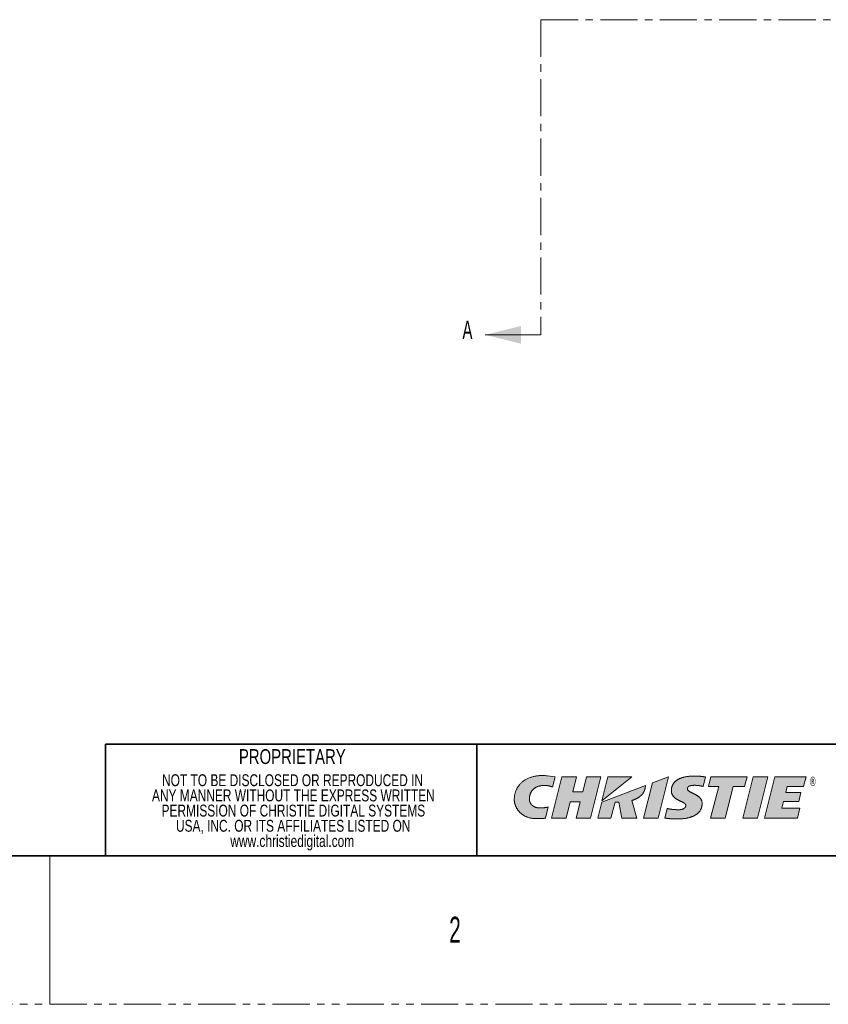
# Model space of a CAD drawing. Header units: millimetres. Extents: x 0 to 1118, y 0 to 864.
# Tile 59 of 91: x 833 to 971, y 0 to 168. Entities that reach past the tile are written whole.
import ezdxf

# ---------------------------------------------------------------- set-up
doc = ezdxf.new("R2010")
doc.units = ezdxf.units.MM
doc.linetypes.add('CENTER', pattern=[10.16, 6.35, -1.27, 1.27, -1.27])
doc.linetypes.add('PHANTOM', pattern=[12.7, 6.35, -1.27, 1.27, -1.27, 1.27, -1.27])
doc.styles.add('SLDTEXTSTYLE0', font='TXT', dxfattribs={"width": 0.605})
doc.styles.add('SLDTEXTSTYLE1', font='TXT', dxfattribs={"width": 0.6})
doc.styles.add('SLDTEXTSTYLE2', font='TXT', dxfattribs={"width": 0.75})

# ---------------------------------------------------------------- blocks, each defined once
blk = doc.blocks.new('Christie-Logo_4')
at = {"linetype": 'Continuous'}
h = blk.add_hatch(color=7, dxfattribs=at)
edge = h.paths.add_edge_path(flags=0)
edge.add_spline(control_points=[(82.41, 138.59), (82.41, 138.64), (82.39, 138.74), (82.37, 138.88), (82.37, 139.03), (82.37, 139.17), (82.38, 139.31), (82.39, 139.46), (82.42, 139.6), (82.45, 139.74), (82.5, 139.88), (82.55, 140.02), (82.61, 140.15), (82.67, 140.29), (82.75, 140.41), (82.83, 140.54), (82.93, 140.65), (83.03, 140.77), (83.14, 140.87), (83.26, 140.98), (83.39, 141.07), (83.53, 141.16), (83.67, 141.24), (83.83, 141.31), (83.99, 141.38), (84.17, 141.43), (84.35, 141.48), (84.54, 141.52), (84.74, 141.55), (84.95, 141.56), (85.17, 141.57), (85.4, 141.56), (85.55, 141.55), (85.63, 141.55)], knot_values=[0, 0, 0, 0, 0.028084, 0.056174, 0.084271, 0.112379, 0.140499, 0.168636, 0.196798, 0.224995, 0.253243, 0.281562, 0.309976, 0.338519, 0.36723, 0.396153, 0.425344, 0.454865, 0.484784, 0.515181, 0.546141, 0.577755, 0.610123, 0.643349, 0.677544, 0.712819, 0.749293, 0.787082, 0.826309, 0.867093, 0.909556, 0.953818, 1, 1, 1, 1], weights=[1, 1, 1, 1, 1, 1, 1, 1, 1, 1, 1, 1, 1, 1, 1, 1, 1, 1, 1, 1, 1, 1, 1, 1, 1, 1, 1, 1, 1, 1, 1, 1, 1, 1], degree=3, periodic=0)
edge.add_spline(control_points=[(85.63, 141.55), (85.65, 141.54), (85.68, 141.54), (85.73, 141.53), (85.78, 141.53), (85.82, 141.52), (85.87, 141.51), (85.92, 141.51), (85.97, 141.5), (86.01, 141.49), (86.06, 141.48), (86.1, 141.47), (86.15, 141.46), (86.19, 141.45), (86.23, 141.44), (86.27, 141.43), (86.31, 141.42), (86.35, 141.41), (86.39, 141.4), (86.42, 141.39), (86.46, 141.38), (86.49, 141.37), (86.53, 141.35), (86.56, 141.34), (86.58, 141.33), (86.61, 141.33), (86.64, 141.32), (86.66, 141.31), (86.68, 141.3), (86.7, 141.29), (86.72, 141.28), (86.73, 141.28), (86.74, 141.27), (86.74, 141.27)], knot_values=[0, 0, 0, 0, 0.042348, 0.08466, 0.126877, 0.168935, 0.210773, 0.252326, 0.293529, 0.334317, 0.374623, 0.414381, 0.453524, 0.491982, 0.529688, 0.566573, 0.602568, 0.637603, 0.671607, 0.704512, 0.736246, 0.766738, 0.795919, 0.823716, 0.85006, 0.874878, 0.898101, 0.919656, 0.939475, 0.957486, 0.973622, 0.987815, 1, 1, 1, 1], weights=[1, 1, 1, 1, 1, 1, 1, 1, 1, 1, 1, 1, 1, 1, 1, 1, 1, 1, 1, 1, 1, 1, 1, 1, 1, 1, 1, 1, 1, 1, 1, 1, 1, 1], degree=3, periodic=0)
edge.add_line((86.74, 141.27), (87.25, 143.19))
edge.add_line((87.25, 143.19), (85.79, 143.4))
edge.add_spline(control_points=[(85.79, 143.4), (85.65, 143.41), (85.38, 143.43), (84.99, 143.45), (84.61, 143.45), (84.25, 143.43), (83.89, 143.4), (83.56, 143.35), (83.23, 143.29), (82.92, 143.21), (82.63, 143.13), (82.34, 143.02), (82.07, 142.91), (81.82, 142.78), (81.58, 142.65), (81.35, 142.5), (81.13, 142.34), (80.93, 142.17), (80.74, 142), (80.57, 141.81), (80.4, 141.62), (80.26, 141.42), (80.12, 141.21), (80, 140.99), (79.89, 140.77), (79.79, 140.55), (79.71, 140.31), (79.64, 140.08), (79.58, 139.84), (79.54, 139.59), (79.51, 139.35), (79.49, 139.1), (79.48, 138.93), (79.48, 138.84)], knot_values=[0, 0, 0, 0, 0.045913, 0.090143, 0.132769, 0.173874, 0.21354, 0.251853, 0.288898, 0.32476, 0.359526, 0.393282, 0.426114, 0.458108, 0.489347, 0.519914, 0.549889, 0.579349, 0.608369, 0.63702, 0.665367, 0.693473, 0.721396, 0.749189, 0.776901, 0.804575, 0.83225, 0.859962, 0.88774, 0.915611, 0.943598, 0.971722, 1, 1, 1, 1], weights=[1, 1, 1, 1, 1, 1, 1, 1, 1, 1, 1, 1, 1, 1, 1, 1, 1, 1, 1, 1, 1, 1, 1, 1, 1, 1, 1, 1, 1, 1, 1, 1, 1, 1], degree=3, periodic=0)
edge.add_spline(control_points=[(79.48, 138.84), (79.48, 138.81), (79.48, 138.74), (79.49, 138.62), (79.51, 138.5), (79.53, 138.37), (79.56, 138.24), (79.6, 138.1), (79.64, 137.95), (79.69, 137.81), (79.75, 137.66), (79.82, 137.5), (79.9, 137.35), (79.98, 137.19), (80.08, 137.04), (80.18, 136.89), (80.3, 136.73), (80.42, 136.59), (80.56, 136.44), (80.71, 136.3), (80.86, 136.17), (81.03, 136.04), (81.21, 135.92), (81.41, 135.8), (81.61, 135.7), (81.83, 135.6), (82.06, 135.51), (82.31, 135.44), (82.56, 135.38), (82.84, 135.32), (83.12, 135.29), (83.42, 135.26), (83.63, 135.26), (83.73, 135.26)], knot_values=[0, 0, 0, 0, 0.017058, 0.035556, 0.055409, 0.076534, 0.098846, 0.122267, 0.146719, 0.172131, 0.198439, 0.225583, 0.253513, 0.282187, 0.311571, 0.341644, 0.372394, 0.403825, 0.435949, 0.468796, 0.502409, 0.536845, 0.572177, 0.608491, 0.645887, 0.684481, 0.724399, 0.765778, 0.808765, 0.853516, 0.900194, 0.948964, 1, 1, 1, 1], weights=[1, 1, 1, 1, 1, 1, 1, 1, 1, 1, 1, 1, 1, 1, 1, 1, 1, 1, 1, 1, 1, 1, 1, 1, 1, 1, 1, 1, 1, 1, 1, 1, 1, 1], degree=3, periodic=0)
edge.add_spline(control_points=[(83.73, 135.26), (83.76, 135.26), (83.82, 135.26), (83.9, 135.26), (83.98, 135.26), (84.06, 135.26), (84.13, 135.26), (84.2, 135.27), (84.28, 135.27), (84.34, 135.27), (84.41, 135.27), (84.48, 135.28), (84.54, 135.28), (84.6, 135.28), (84.66, 135.28), (84.72, 135.29), (84.77, 135.29), (84.83, 135.29), (84.88, 135.3), (84.93, 135.3), (84.98, 135.31), (85.02, 135.31), (85.06, 135.31), (85.11, 135.32), (85.15, 135.32), (85.18, 135.33), (85.22, 135.33), (85.25, 135.33), (85.28, 135.34), (85.31, 135.34), (85.34, 135.34), (85.37, 135.35), (85.38, 135.35), (85.39, 135.35)], knot_values=[0, 0, 0, 0, 0.050291, 0.09936, 0.147212, 0.193847, 0.239269, 0.283478, 0.326479, 0.368271, 0.408858, 0.448242, 0.486424, 0.523405, 0.559189, 0.593776, 0.627168, 0.659367, 0.690373, 0.72019, 0.748817, 0.776256, 0.802509, 0.827576, 0.851459, 0.874159, 0.895676, 0.916013, 0.935168, 0.953144, 0.969941, 0.985559, 1, 1, 1, 1], weights=[1, 1, 1, 1, 1, 1, 1, 1, 1, 1, 1, 1, 1, 1, 1, 1, 1, 1, 1, 1, 1, 1, 1, 1, 1, 1, 1, 1, 1, 1, 1, 1, 1, 1], degree=3, periodic=0)
edge.add_line((85.39, 135.35), (85.92, 137.48))
edge.add_spline(control_points=[(85.92, 137.48), (85.91, 137.47), (85.87, 137.46), (85.82, 137.45), (85.77, 137.44), (85.72, 137.43), (85.67, 137.42), (85.62, 137.4), (85.57, 137.39), (85.52, 137.39), (85.48, 137.38), (85.43, 137.37), (85.38, 137.36), (85.33, 137.35), (85.28, 137.35), (85.23, 137.34), (85.18, 137.34), (85.13, 137.33), (85.08, 137.33), (85.03, 137.32), (84.98, 137.32), (84.93, 137.31), (84.88, 137.31), (84.82, 137.31), (84.77, 137.3), (84.71, 137.3), (84.66, 137.3), (84.6, 137.3), (84.54, 137.3), (84.48, 137.3), (84.42, 137.3), (84.36, 137.3), (84.32, 137.3), (84.3, 137.3)], knot_values=[0, 0, 0, 0, 0.032415, 0.064382, 0.09595, 0.127164, 0.158069, 0.18871, 0.219131, 0.249379, 0.279498, 0.309533, 0.339531, 0.369535, 0.399591, 0.429745, 0.46004, 0.490523, 0.521236, 0.552226, 0.583535, 0.615209, 0.64729, 0.679823, 0.71285, 0.746415, 0.78056, 0.815329, 0.850763, 0.886905, 0.923798, 0.961482, 1, 1, 1, 1], weights=[1, 1, 1, 1, 1, 1, 1, 1, 1, 1, 1, 1, 1, 1, 1, 1, 1, 1, 1, 1, 1, 1, 1, 1, 1, 1, 1, 1, 1, 1, 1, 1, 1, 1], degree=3, periodic=0)
edge.add_spline(control_points=[(84.3, 137.3), (84.26, 137.3), (84.19, 137.3), (84.09, 137.3), (83.99, 137.31), (83.89, 137.33), (83.8, 137.35), (83.71, 137.37), (83.62, 137.39), (83.54, 137.42), (83.45, 137.45), (83.37, 137.48), (83.3, 137.52), (83.22, 137.56), (83.15, 137.6), (83.08, 137.64), (83.02, 137.69), (82.96, 137.74), (82.9, 137.79), (82.84, 137.84), (82.79, 137.89), (82.74, 137.95), (82.7, 138), (82.65, 138.06), (82.61, 138.12), (82.58, 138.17), (82.54, 138.23), (82.51, 138.29), (82.49, 138.35), (82.46, 138.41), (82.44, 138.47), (82.43, 138.53), (82.42, 138.57), (82.41, 138.59)], knot_values=[0, 0, 0, 0, 0.042481, 0.083926, 0.124393, 0.163933, 0.202599, 0.240439, 0.277498, 0.31382, 0.349443, 0.384404, 0.418736, 0.452469, 0.48563, 0.518243, 0.550329, 0.581905, 0.612986, 0.643585, 0.673712, 0.703375, 0.73258, 0.761332, 0.789633, 0.817485, 0.84489, 0.871848, 0.89836, 0.924428, 0.950055, 0.975243, 1, 1, 1, 1], weights=[1, 1, 1, 1, 1, 1, 1, 1, 1, 1, 1, 1, 1, 1, 1, 1, 1, 1, 1, 1, 1, 1, 1, 1, 1, 1, 1, 1, 1, 1, 1, 1, 1, 1], degree=3, periodic=0)
for points in [[(93.95, 135.38), (95.92, 143.19), (93.23, 143.19), (92.5, 140.34), (90.59, 140.34), (91.32, 143.19), (88.5, 143.19), (86.54, 135.38), (89.36, 135.38), (90.13, 138.43), (92.02, 138.43), (91.27, 135.38)], [(97.28, 143.19), (96.15, 138.65), (101.79, 143.19)], [(106.84, 135.38), (108.79, 143.18), (108.79, 143.19), (105.73, 142.05), (104.06, 135.38)], [(123.24, 141.35), (123.7, 143.19), (116.84, 143.19), (116.38, 141.35), (118.33, 141.35), (116.79, 135.38), (119.57, 135.38), (121.07, 141.35)], [(125.68, 135.38), (127.64, 143.19), (127.64, 143.19), (124.86, 143.19), (122.9, 135.38)], [(131.32, 141.36), (134.45, 141.36), (134.91, 143.19), (129, 143.19), (127.04, 135.38), (133.27, 135.38), (133.74, 137.24), (130.28, 137.24), (130.6, 138.5), (133.51, 138.5), (133.95, 140.26), (131.05, 140.26)]]:
    blk.add_hatch(color=7, dxfattribs=at).paths.add_polyline_path(points, flags=0)
h = blk.add_hatch(color=7, dxfattribs=at)
edge = h.paths.add_edge_path(flags=0)
edge.add_spline(control_points=[(110.52, 135.21), (110.49, 135.21), (110.44, 135.21), (110.36, 135.21), (110.28, 135.21), (110.19, 135.21), (110.11, 135.22), (110.03, 135.22), (109.94, 135.22), (109.86, 135.22), (109.77, 135.22), (109.69, 135.22), (109.6, 135.23), (109.52, 135.23), (109.43, 135.23), (109.35, 135.24), (109.27, 135.24), (109.18, 135.25), (109.1, 135.25), (109.02, 135.26), (108.94, 135.26), (108.86, 135.27), (108.78, 135.28), (108.7, 135.29), (108.63, 135.29), (108.55, 135.3), (108.48, 135.31), (108.41, 135.32), (108.34, 135.33), (108.28, 135.34), (108.22, 135.35), (108.16, 135.37), (108.12, 135.37), (108.1, 135.38)], knot_values=[0, 0, 0, 0, 0.032354, 0.065235, 0.098588, 0.132356, 0.166485, 0.200917, 0.235598, 0.270472, 0.305484, 0.340578, 0.375699, 0.410791, 0.445799, 0.480669, 0.515345, 0.549773, 0.583899, 0.617666, 0.651023, 0.683914, 0.716286, 0.748085, 0.77926, 0.809757, 0.839524, 0.86851, 0.896665, 0.923939, 0.950284, 0.975653, 1, 1, 1, 1], weights=[1, 1, 1, 1, 1, 1, 1, 1, 1, 1, 1, 1, 1, 1, 1, 1, 1, 1, 1, 1, 1, 1, 1, 1, 1, 1, 1, 1, 1, 1, 1, 1, 1, 1], degree=3, periodic=0)
edge.add_line((108.1, 135.38), (108.55, 137.19))
edge.add_spline(control_points=[(108.55, 137.19), (108.57, 137.18), (108.61, 137.17), (108.67, 137.16), (108.73, 137.14), (108.79, 137.13), (108.85, 137.12), (108.92, 137.1), (108.99, 137.09), (109.06, 137.08), (109.13, 137.07), (109.2, 137.06), (109.27, 137.05), (109.34, 137.04), (109.41, 137.03), (109.49, 137.02), (109.56, 137.01), (109.64, 137.01), (109.71, 137), (109.78, 136.99), (109.86, 136.99), (109.93, 136.98), (110, 136.98), (110.08, 136.97), (110.15, 136.97), (110.22, 136.97), (110.29, 136.96), (110.35, 136.96), (110.42, 136.96), (110.49, 136.96), (110.55, 136.96), (110.61, 136.95), (110.65, 136.95), (110.67, 136.95)], knot_values=[0, 0, 0, 0, 0.027406, 0.055734, 0.084924, 0.114917, 0.145655, 0.177079, 0.209127, 0.241739, 0.274852, 0.308403, 0.342329, 0.376567, 0.411053, 0.445721, 0.480509, 0.51535, 0.550181, 0.584936, 0.619549, 0.653955, 0.68809, 0.721886, 0.755279, 0.788203, 0.820592, 0.852379, 0.8835, 0.913889, 0.943479, 0.972204, 1, 1, 1, 1], weights=[1, 1, 1, 1, 1, 1, 1, 1, 1, 1, 1, 1, 1, 1, 1, 1, 1, 1, 1, 1, 1, 1, 1, 1, 1, 1, 1, 1, 1, 1, 1, 1, 1, 1], degree=3, periodic=0)
edge.add_spline(control_points=[(110.67, 136.95), (110.7, 136.95), (110.76, 136.96), (110.85, 136.96), (110.93, 136.96), (111.01, 136.97), (111.09, 136.98), (111.16, 136.99), (111.23, 137.01), (111.3, 137.02), (111.37, 137.04), (111.43, 137.06), (111.49, 137.08), (111.54, 137.1), (111.6, 137.13), (111.65, 137.15), (111.7, 137.18), (111.74, 137.21), (111.78, 137.24), (111.82, 137.27), (111.86, 137.3), (111.89, 137.34), (111.92, 137.37), (111.95, 137.41), (111.97, 137.45), (111.99, 137.48), (112.01, 137.52), (112.03, 137.56), (112.04, 137.6), (112.05, 137.65), (112.06, 137.69), (112.06, 137.73), (112.06, 137.76), (112.06, 137.78)], knot_values=[0, 0, 0, 0, 0.049986, 0.09829, 0.144951, 0.190007, 0.233499, 0.275471, 0.315965, 0.355027, 0.392705, 0.429047, 0.464106, 0.497936, 0.530593, 0.562137, 0.592631, 0.62214, 0.650734, 0.678486, 0.705471, 0.731768, 0.757459, 0.782628, 0.807362, 0.831748, 0.855874, 0.87983, 0.903701, 0.927573, 0.951528, 0.975645, 1, 1, 1, 1], weights=[1, 1, 1, 1, 1, 1, 1, 1, 1, 1, 1, 1, 1, 1, 1, 1, 1, 1, 1, 1, 1, 1, 1, 1, 1, 1, 1, 1, 1, 1, 1, 1, 1, 1], degree=3, periodic=0)
edge.add_spline(control_points=[(112.06, 137.78), (112.06, 137.8), (112.06, 137.85), (112.03, 137.93), (111.99, 138), (111.94, 138.07), (111.87, 138.13), (111.79, 138.2), (111.7, 138.26), (111.61, 138.32), (111.5, 138.37), (111.39, 138.43), (111.27, 138.49), (111.15, 138.55), (111.02, 138.61), (110.89, 138.67), (110.76, 138.74), (110.63, 138.81), (110.49, 138.88), (110.36, 138.95), (110.24, 139.03), (110.11, 139.12), (110, 139.21), (109.88, 139.31), (109.78, 139.41), (109.68, 139.52), (109.59, 139.64), (109.51, 139.76), (109.45, 139.9), (109.39, 140.05), (109.35, 140.2), (109.33, 140.37), (109.33, 140.48), (109.33, 140.54)], knot_values=[0, 0, 0, 0, 0.019209, 0.038196, 0.057776, 0.078541, 0.100854, 0.124897, 0.150722, 0.178288, 0.207499, 0.238218, 0.270283, 0.30352, 0.337743, 0.372768, 0.40841, 0.444493, 0.480851, 0.517334, 0.55381, 0.590176, 0.626361, 0.662332, 0.698105, 0.733753, 0.769413, 0.80529, 0.841665, 0.878888, 0.91737, 0.957575, 1, 1, 1, 1], weights=[1, 1, 1, 1, 1, 1, 1, 1, 1, 1, 1, 1, 1, 1, 1, 1, 1, 1, 1, 1, 1, 1, 1, 1, 1, 1, 1, 1, 1, 1, 1, 1, 1, 1], degree=3, periodic=0)
edge.add_spline(control_points=[(109.33, 140.54), (109.33, 140.59), (109.33, 140.71), (109.34, 140.87), (109.36, 141.03), (109.4, 141.19), (109.44, 141.34), (109.49, 141.48), (109.54, 141.62), (109.61, 141.76), (109.69, 141.89), (109.78, 142.02), (109.87, 142.14), (109.98, 142.25), (110.09, 142.36), (110.22, 142.47), (110.35, 142.57), (110.49, 142.66), (110.65, 142.75), (110.81, 142.83), (110.98, 142.91), (111.16, 142.98), (111.36, 143.05), (111.56, 143.11), (111.77, 143.16), (111.99, 143.21), (112.22, 143.25), (112.46, 143.28), (112.71, 143.31), (112.97, 143.34), (113.24, 143.35), (113.53, 143.36), (113.72, 143.36), (113.81, 143.36)], knot_values=[0, 0, 0, 0, 0.028319, 0.05596, 0.082999, 0.109522, 0.135619, 0.161391, 0.186941, 0.212379, 0.237819, 0.263376, 0.289169, 0.315311, 0.341918, 0.369099, 0.39696, 0.425601, 0.455118, 0.485598, 0.517124, 0.549773, 0.583616, 0.618718, 0.655141, 0.692939, 0.732166, 0.772869, 0.815094, 0.858881, 0.904271, 0.951299, 1, 1, 1, 1], weights=[1, 1, 1, 1, 1, 1, 1, 1, 1, 1, 1, 1, 1, 1, 1, 1, 1, 1, 1, 1, 1, 1, 1, 1, 1, 1, 1, 1, 1, 1, 1, 1, 1, 1], degree=3, periodic=0)
edge.add_spline(control_points=[(113.81, 143.36), (113.84, 143.36), (113.88, 143.36), (113.95, 143.36), (114.01, 143.36), (114.08, 143.36), (114.15, 143.36), (114.22, 143.35), (114.28, 143.35), (114.35, 143.35), (114.42, 143.34), (114.49, 143.34), (114.55, 143.33), (114.62, 143.32), (114.68, 143.32), (114.75, 143.31), (114.82, 143.31), (114.88, 143.3), (114.95, 143.29), (115.01, 143.28), (115.07, 143.28), (115.14, 143.27), (115.2, 143.26), (115.26, 143.25), (115.33, 143.25), (115.39, 143.24), (115.45, 143.23), (115.51, 143.22), (115.57, 143.22), (115.63, 143.21), (115.69, 143.2), (115.75, 143.19), (115.78, 143.19), (115.8, 143.19)], knot_values=[0, 0, 0, 0, 0.033688, 0.067401, 0.101127, 0.134857, 0.168578, 0.20228, 0.23595, 0.269577, 0.303147, 0.336649, 0.370069, 0.403395, 0.436612, 0.469708, 0.502668, 0.535479, 0.568128, 0.600599, 0.632878, 0.664952, 0.696805, 0.728424, 0.759793, 0.790898, 0.821724, 0.852256, 0.882481, 0.912382, 0.941945, 0.971156, 1, 1, 1, 1], weights=[1, 1, 1, 1, 1, 1, 1, 1, 1, 1, 1, 1, 1, 1, 1, 1, 1, 1, 1, 1, 1, 1, 1, 1, 1, 1, 1, 1, 1, 1, 1, 1, 1, 1], degree=3, periodic=0)
edge.add_line((115.8, 143.19), (115.35, 141.39))
edge.add_spline(control_points=[(115.35, 141.39), (115.34, 141.39), (115.31, 141.4), (115.26, 141.41), (115.22, 141.42), (115.17, 141.43), (115.12, 141.44), (115.07, 141.45), (115.02, 141.46), (114.97, 141.47), (114.92, 141.48), (114.87, 141.49), (114.82, 141.5), (114.77, 141.51), (114.72, 141.52), (114.66, 141.52), (114.61, 141.53), (114.56, 141.54), (114.5, 141.55), (114.45, 141.55), (114.4, 141.56), (114.34, 141.56), (114.29, 141.57), (114.24, 141.58), (114.19, 141.58), (114.14, 141.58), (114.09, 141.59), (114.03, 141.59), (113.98, 141.59), (113.94, 141.59), (113.89, 141.6), (113.84, 141.6), (113.81, 141.6), (113.79, 141.6)], knot_values=[0, 0, 0, 0, 0.028728, 0.0581, 0.088073, 0.118605, 0.149654, 0.181179, 0.213136, 0.245484, 0.27818, 0.311182, 0.344447, 0.377932, 0.411596, 0.445396, 0.47929, 0.513234, 0.547187, 0.581106, 0.61495, 0.648676, 0.682242, 0.715606, 0.748727, 0.781563, 0.814073, 0.846216, 0.87795, 0.909236, 0.940032, 0.9703, 1, 1, 1, 1], weights=[1, 1, 1, 1, 1, 1, 1, 1, 1, 1, 1, 1, 1, 1, 1, 1, 1, 1, 1, 1, 1, 1, 1, 1, 1, 1, 1, 1, 1, 1, 1, 1, 1, 1], degree=3, periodic=0)
edge.add_spline(control_points=[(113.79, 141.6), (113.76, 141.6), (113.69, 141.6), (113.59, 141.59), (113.5, 141.59), (113.41, 141.58), (113.33, 141.58), (113.25, 141.57), (113.17, 141.56), (113.1, 141.55), (113.03, 141.53), (112.97, 141.52), (112.91, 141.5), (112.85, 141.49), (112.8, 141.47), (112.75, 141.45), (112.7, 141.43), (112.66, 141.41), (112.62, 141.38), (112.59, 141.36), (112.56, 141.33), (112.53, 141.31), (112.5, 141.28), (112.48, 141.25), (112.46, 141.22), (112.44, 141.19), (112.42, 141.16), (112.41, 141.13), (112.4, 141.09), (112.39, 141.06), (112.39, 141.03), (112.39, 140.99), (112.39, 140.97), (112.38, 140.96)], knot_values=[0, 0, 0, 0, 0.059859, 0.117012, 0.171528, 0.223477, 0.272932, 0.319967, 0.364659, 0.407086, 0.447332, 0.485482, 0.521623, 0.55585, 0.588259, 0.618954, 0.648043, 0.675639, 0.701863, 0.726841, 0.750706, 0.773595, 0.795649, 0.817012, 0.837829, 0.858241, 0.878384, 0.898387, 0.918368, 0.938434, 0.958677, 0.979177, 1, 1, 1, 1], weights=[1, 1, 1, 1, 1, 1, 1, 1, 1, 1, 1, 1, 1, 1, 1, 1, 1, 1, 1, 1, 1, 1, 1, 1, 1, 1, 1, 1, 1, 1, 1, 1, 1, 1], degree=3, periodic=0)
edge.add_spline(control_points=[(112.38, 140.96), (112.39, 140.93), (112.39, 140.87), (112.42, 140.79), (112.46, 140.71), (112.51, 140.63), (112.58, 140.56), (112.66, 140.5), (112.75, 140.43), (112.85, 140.37), (112.95, 140.31), (113.07, 140.25), (113.19, 140.19), (113.31, 140.12), (113.44, 140.06), (113.58, 140), (113.71, 139.93), (113.84, 139.87), (113.98, 139.79), (114.11, 139.72), (114.24, 139.64), (114.37, 139.56), (114.49, 139.47), (114.6, 139.37), (114.71, 139.27), (114.81, 139.16), (114.9, 139.05), (114.98, 138.93), (115.04, 138.79), (115.1, 138.65), (115.14, 138.5), (115.16, 138.34), (115.17, 138.23), (115.17, 138.17)], knot_values=[0, 0, 0, 0, 0.020901, 0.041381, 0.062233, 0.084055, 0.107241, 0.132004, 0.158427, 0.186495, 0.21613, 0.247209, 0.27958, 0.313072, 0.347506, 0.382695, 0.418455, 0.454605, 0.490975, 0.527408, 0.563766, 0.599935, 0.635833, 0.671418, 0.706693, 0.741721, 0.77663, 0.811619, 0.846968, 0.883032, 0.920233, 0.95905, 1, 1, 1, 1], weights=[1, 1, 1, 1, 1, 1, 1, 1, 1, 1, 1, 1, 1, 1, 1, 1, 1, 1, 1, 1, 1, 1, 1, 1, 1, 1, 1, 1, 1, 1, 1, 1, 1, 1], degree=3, periodic=0)
edge.add_spline(control_points=[(115.17, 138.17), (115.17, 138.11), (115.16, 138), (115.15, 137.83), (115.12, 137.67), (115.09, 137.51), (115.05, 137.35), (114.99, 137.2), (114.93, 137.05), (114.85, 136.91), (114.77, 136.77), (114.68, 136.64), (114.57, 136.51), (114.46, 136.39), (114.34, 136.28), (114.21, 136.17), (114.06, 136.06), (113.91, 135.96), (113.75, 135.87), (113.58, 135.78), (113.4, 135.7), (113.21, 135.62), (113.01, 135.55), (112.81, 135.49), (112.59, 135.43), (112.36, 135.38), (112.13, 135.34), (111.88, 135.3), (111.63, 135.27), (111.36, 135.24), (111.09, 135.23), (110.8, 135.21), (110.61, 135.21), (110.52, 135.21)], knot_values=[0, 0, 0, 0, 0.028, 0.055411, 0.082315, 0.108802, 0.134965, 0.160902, 0.186714, 0.212505, 0.238378, 0.264438, 0.290788, 0.317528, 0.344754, 0.372561, 0.401034, 0.430258, 0.460309, 0.49126, 0.523177, 0.556123, 0.590154, 0.625324, 0.66168, 0.699268, 0.738129, 0.778302, 0.819822, 0.862722, 0.907033, 0.952783, 1, 1, 1, 1], weights=[1, 1, 1, 1, 1, 1, 1, 1, 1, 1, 1, 1, 1, 1, 1, 1, 1, 1, 1, 1, 1, 1, 1, 1, 1, 1, 1, 1, 1, 1, 1, 1, 1, 1], degree=3, periodic=0)
h = blk.add_hatch(color=7, dxfattribs=at)
edge = h.paths.add_edge_path(flags=0)
edge.add_line((97.85, 135.38), (98.68, 138.42))
edge.add_line((98.68, 138.42), (99.33, 138.42))
edge.add_line((99.33, 138.42), (99.94, 135.38))
edge.add_line((99.94, 135.38), (102.76, 135.38))
edge.add_line((102.76, 135.38), (101.84, 138.71))
edge.add_spline(control_points=[(101.84, 138.71), (101.88, 138.73), (101.96, 138.75), (102.07, 138.79), (102.19, 138.83), (102.3, 138.88), (102.41, 138.92), (102.52, 138.97), (102.62, 139.02), (102.72, 139.07), (102.82, 139.12), (102.92, 139.18), (103.01, 139.23), (103.11, 139.29), (103.19, 139.35), (103.28, 139.41), (103.36, 139.47), (103.44, 139.54), (103.52, 139.6), (103.59, 139.67), (103.66, 139.74), (103.73, 139.81), (103.79, 139.89), (103.85, 139.96), (103.91, 140.04), (103.97, 140.12), (104.02, 140.2), (104.06, 140.28), (104.11, 140.36), (104.15, 140.45), (104.19, 140.53), (104.22, 140.62), (104.24, 140.68), (104.25, 140.71)], knot_values=[0, 0, 0, 0, 0.038456, 0.076397, 0.113823, 0.150738, 0.187146, 0.223052, 0.258461, 0.293382, 0.327822, 0.361792, 0.3953, 0.428361, 0.460987, 0.493195, 0.525, 0.556421, 0.587479, 0.618195, 0.648595, 0.678703, 0.708548, 0.738159, 0.767568, 0.79681, 0.825919, 0.854933, 0.883892, 0.912835, 0.941805, 0.970845, 1, 1, 1, 1], weights=[1, 1, 1, 1, 1, 1, 1, 1, 1, 1, 1, 1, 1, 1, 1, 1, 1, 1, 1, 1, 1, 1, 1, 1, 1, 1, 1, 1, 1, 1, 1, 1, 1, 1], degree=3, periodic=0)
edge.add_spline(control_points=[(104.25, 140.71), (104.25, 140.72), (104.26, 140.74), (104.27, 140.77), (104.28, 140.81), (104.29, 140.84), (104.3, 140.87), (104.3, 140.9), (104.31, 140.93), (104.32, 140.95), (104.32, 140.98), (104.33, 141.01), (104.34, 141.04), (104.34, 141.07), (104.35, 141.09), (104.35, 141.12), (104.36, 141.15), (104.36, 141.18), (104.37, 141.2), (104.37, 141.23), (104.38, 141.26), (104.38, 141.28), (104.38, 141.31), (104.39, 141.33), (104.39, 141.36), (104.39, 141.39), (104.4, 141.41), (104.4, 141.44), (104.4, 141.46), (104.4, 141.49), (104.41, 141.52), (104.41, 141.54), (104.41, 141.56), (104.41, 141.57)], knot_values=[0, 0, 0, 0, 0.038456, 0.076214, 0.113304, 0.149756, 0.185598, 0.220862, 0.255575, 0.289769, 0.323472, 0.356714, 0.389526, 0.421936, 0.453973, 0.485669, 0.51705, 0.548148, 0.578991, 0.609608, 0.640027, 0.670279, 0.70039, 0.730391, 0.760308, 0.790171, 0.820007, 0.849843, 0.879708, 0.909629, 0.939634, 0.969748, 1, 1, 1, 1], weights=[1, 1, 1, 1, 1, 1, 1, 1, 1, 1, 1, 1, 1, 1, 1, 1, 1, 1, 1, 1, 1, 1, 1, 1, 1, 1, 1, 1, 1, 1, 1, 1, 1, 1], degree=3, periodic=0)
edge.add_line((104.41, 141.57), (96.09, 138.42))
edge.add_line((96.09, 138.42), (95.33, 135.38))
edge.add_line((95.33, 135.38), (97.85, 135.38))
at = {"color": 7, "linetype": 'Continuous', "lineweight": 18}
for p, q in [((87.25, 143.19), (85.79, 143.4)), ((88.5, 143.19), (86.54, 135.38)), ((86.74, 141.27), (87.25, 143.19)), ((91.32, 143.19), (88.5, 143.19)), ((90.59, 140.34), (91.32, 143.19)), ((93.23, 143.19), (92.5, 140.34)), ((95.92, 143.19), (93.23, 143.19)), ((93.95, 135.38), (95.92, 143.19)), ((96.15, 138.65), (101.79, 143.19)), ((97.28, 143.19), (96.15, 138.65)), ((101.79, 143.19), (97.28, 143.19)), ((108.79, 143.19), (105.73, 142.05)), ((106.84, 135.38), (108.79, 143.18)), ((108.79, 143.18), (108.79, 143.19)), ((115.8, 143.19), (115.35, 141.39)), ((116.84, 143.19), (116.38, 141.35)), ((123.7, 143.19), (116.84, 143.19)), ((124.86, 143.19), (122.9, 135.38)), ((123.24, 141.35), (123.7, 143.19)), ((127.64, 143.19), (124.86, 143.19)), ((125.68, 135.38), (127.64, 143.19)), ((129, 143.19), (127.04, 135.38)), ((127.64, 143.19), (127.64, 143.19)), ((134.91, 143.19), (129, 143.19)), ((134.45, 141.36), (134.91, 143.19)), ((92.5, 140.34), (90.59, 140.34)), ((104.41, 141.57), (96.09, 138.42)), ((105.73, 142.05), (104.06, 135.38)), ((116.38, 141.35), (118.33, 141.35)), ((118.33, 141.35), (116.79, 135.38)), ((119.57, 135.38), (121.07, 141.35)), ((121.07, 141.35), (123.24, 141.35)), ((131.05, 140.26), (131.32, 141.36)), ((131.32, 141.36), (134.45, 141.36)), ((89.36, 135.38), (90.13, 138.43)), ((90.13, 138.43), (92.02, 138.43)), ((92.02, 138.43), (91.27, 135.38)), ((96.09, 138.42), (95.33, 135.38)), ((97.85, 135.38), (98.68, 138.42)), ((98.68, 138.42), (99.33, 138.42)), ((99.33, 138.42), (99.94, 135.38)), ((102.76, 135.38), (101.84, 138.71)), ((130.28, 137.24), (130.6, 138.5)), ((130.6, 138.5), (133.51, 138.5)), ((133.95, 140.26), (131.05, 140.26)), ((133.51, 138.5), (133.95, 140.26)), ((85.39, 135.35), (85.92, 137.48)), ((108.1, 135.38), (108.55, 137.19)), ((133.74, 137.24), (130.28, 137.24)), ((133.27, 135.38), (133.74, 137.24)), ((86.54, 135.38), (89.36, 135.38)), ((91.27, 135.38), (93.95, 135.38)), ((95.33, 135.38), (97.85, 135.38)), ((99.94, 135.38), (102.76, 135.38)), ((104.06, 135.38), (106.84, 135.38)), ((116.79, 135.38), (119.57, 135.38)), ((122.9, 135.38), (125.68, 135.38)), ((127.04, 135.38), (133.27, 135.38))]:
    blk.add_line(p, q, dxfattribs=at)
at = {"color": 8, "linetype": 'Continuous', "lineweight": 0}
for points, knots in [([(85.79, 143.4), (85.65, 143.41), (85.38, 143.43), (84.99, 143.45), (84.61, 143.45), (84.25, 143.43), (83.89, 143.4), (83.56, 143.35), (83.23, 143.29), (82.92, 143.21), (82.63, 143.13), (82.34, 143.02), (82.07, 142.91), (81.82, 142.78), (81.58, 142.65), (81.35, 142.5), (81.13, 142.34), (80.93, 142.17), (80.74, 142), (80.57, 141.81), (80.4, 141.62), (80.26, 141.42), (80.12, 141.21), (80, 140.99), (79.89, 140.77), (79.79, 140.55), (79.71, 140.31), (79.64, 140.08), (79.58, 139.84), (79.54, 139.59), (79.51, 139.35), (79.49, 139.1), (79.48, 138.93), (79.48, 138.84)], [0, 0, 0, 0, 0.045913, 0.090143, 0.132769, 0.173874, 0.21354, 0.251853, 0.288898, 0.32476, 0.359526, 0.393282, 0.426114, 0.458108, 0.489347, 0.519914, 0.549889, 0.579349, 0.608369, 0.63702, 0.665367, 0.693473, 0.721396, 0.749189, 0.776901, 0.804575, 0.83225, 0.859962, 0.88774, 0.915611, 0.943598, 0.971722, 1, 1, 1, 1]), ([(109.33, 140.54), (109.33, 140.59), (109.33, 140.71), (109.34, 140.87), (109.36, 141.03), (109.4, 141.19), (109.44, 141.34), (109.49, 141.48), (109.54, 141.62), (109.61, 141.76), (109.69, 141.89), (109.78, 142.02), (109.87, 142.14), (109.98, 142.25), (110.09, 142.36), (110.22, 142.47), (110.35, 142.57), (110.49, 142.66), (110.65, 142.75), (110.81, 142.83), (110.98, 142.91), (111.16, 142.98), (111.36, 143.05), (111.56, 143.11), (111.77, 143.16), (111.99, 143.21), (112.22, 143.25), (112.46, 143.28), (112.71, 143.31), (112.97, 143.34), (113.24, 143.35), (113.53, 143.36), (113.72, 143.36), (113.81, 143.36)], [0, 0, 0, 0, 0.028319, 0.05596, 0.082999, 0.109522, 0.135619, 0.161391, 0.186941, 0.212379, 0.237819, 0.263376, 0.289169, 0.315311, 0.341918, 0.369099, 0.39696, 0.425601, 0.455118, 0.485598, 0.517124, 0.549773, 0.583616, 0.618718, 0.655141, 0.692939, 0.732166, 0.772869, 0.815094, 0.858881, 0.904271, 0.951299, 1, 1, 1, 1]), ([(113.81, 143.36), (113.84, 143.36), (113.88, 143.36), (113.95, 143.36), (114.01, 143.36), (114.08, 143.36), (114.15, 143.36), (114.22, 143.35), (114.28, 143.35), (114.35, 143.35), (114.42, 143.34), (114.49, 143.34), (114.55, 143.33), (114.62, 143.32), (114.68, 143.32), (114.75, 143.31), (114.82, 143.31), (114.88, 143.3), (114.95, 143.29), (115.01, 143.28), (115.07, 143.28), (115.14, 143.27), (115.2, 143.26), (115.26, 143.25), (115.33, 143.25), (115.39, 143.24), (115.45, 143.23), (115.51, 143.22), (115.57, 143.22), (115.63, 143.21), (115.69, 143.2), (115.75, 143.19), (115.78, 143.19), (115.8, 143.19)], [0, 0, 0, 0, 0.033688, 0.067401, 0.101127, 0.134857, 0.168578, 0.20228, 0.23595, 0.269577, 0.303147, 0.336649, 0.370069, 0.403395, 0.436612, 0.469708, 0.502668, 0.535479, 0.568128, 0.600599, 0.632878, 0.664952, 0.696805, 0.728424, 0.759793, 0.790898, 0.821724, 0.852256, 0.882481, 0.912382, 0.941945, 0.971156, 1, 1, 1, 1]), ([(82.41, 138.59), (82.41, 138.64), (82.39, 138.74), (82.37, 138.88), (82.37, 139.03), (82.37, 139.17), (82.38, 139.31), (82.39, 139.46), (82.42, 139.6), (82.45, 139.74), (82.5, 139.88), (82.55, 140.02), (82.61, 140.15), (82.67, 140.29), (82.75, 140.41), (82.83, 140.54), (82.93, 140.65), (83.03, 140.77), (83.14, 140.87), (83.26, 140.98), (83.39, 141.07), (83.53, 141.16), (83.67, 141.24), (83.83, 141.31), (83.99, 141.38), (84.17, 141.43), (84.35, 141.48), (84.54, 141.52), (84.74, 141.55), (84.95, 141.56), (85.17, 141.57), (85.4, 141.56), (85.55, 141.55), (85.63, 141.55)], [0, 0, 0, 0, 0.028084, 0.056174, 0.084271, 0.112379, 0.140499, 0.168636, 0.196798, 0.224995, 0.253243, 0.281562, 0.309976, 0.338519, 0.36723, 0.396153, 0.425344, 0.454865, 0.484784, 0.515181, 0.546141, 0.577755, 0.610123, 0.643349, 0.677544, 0.712819, 0.749293, 0.787082, 0.826309, 0.867093, 0.909556, 0.953818, 1, 1, 1, 1]), ([(85.63, 141.55), (85.65, 141.54), (85.68, 141.54), (85.73, 141.53), (85.78, 141.53), (85.82, 141.52), (85.87, 141.51), (85.92, 141.51), (85.97, 141.5), (86.01, 141.49), (86.06, 141.48), (86.1, 141.47), (86.15, 141.46), (86.19, 141.45), (86.23, 141.44), (86.27, 141.43), (86.31, 141.42), (86.35, 141.41), (86.39, 141.4), (86.42, 141.39), (86.46, 141.38), (86.49, 141.37), (86.53, 141.35), (86.56, 141.34), (86.58, 141.33), (86.61, 141.33), (86.64, 141.32), (86.66, 141.31), (86.68, 141.3), (86.7, 141.29), (86.72, 141.28), (86.73, 141.28), (86.74, 141.27), (86.74, 141.27)], [0, 0, 0, 0, 0.042348, 0.08466, 0.126877, 0.168935, 0.210773, 0.252326, 0.293529, 0.334317, 0.374623, 0.414381, 0.453524, 0.491982, 0.529688, 0.566573, 0.602568, 0.637603, 0.671607, 0.704512, 0.736246, 0.766738, 0.795919, 0.823716, 0.85006, 0.874878, 0.898101, 0.919656, 0.939475, 0.957486, 0.973622, 0.987815, 1, 1, 1, 1]), ([(101.84, 138.71), (101.88, 138.73), (101.96, 138.75), (102.07, 138.79), (102.19, 138.83), (102.3, 138.88), (102.41, 138.92), (102.52, 138.97), (102.62, 139.02), (102.72, 139.07), (102.82, 139.12), (102.92, 139.18), (103.01, 139.23), (103.11, 139.29), (103.19, 139.35), (103.28, 139.41), (103.36, 139.47), (103.44, 139.54), (103.52, 139.6), (103.59, 139.67), (103.66, 139.74), (103.73, 139.81), (103.79, 139.89), (103.85, 139.96), (103.91, 140.04), (103.97, 140.12), (104.02, 140.2), (104.06, 140.28), (104.11, 140.36), (104.15, 140.45), (104.19, 140.53), (104.22, 140.62), (104.24, 140.68), (104.25, 140.71)], [0, 0, 0, 0, 0.038456, 0.076397, 0.113823, 0.150738, 0.187146, 0.223052, 0.258461, 0.293382, 0.327822, 0.361792, 0.3953, 0.428361, 0.460987, 0.493195, 0.525, 0.556421, 0.587479, 0.618195, 0.648595, 0.678703, 0.708548, 0.738159, 0.767568, 0.79681, 0.825919, 0.854933, 0.883892, 0.912835, 0.941805, 0.970845, 1, 1, 1, 1]), ([(104.25, 140.71), (104.25, 140.72), (104.26, 140.74), (104.27, 140.77), (104.28, 140.81), (104.29, 140.84), (104.3, 140.87), (104.3, 140.9), (104.31, 140.93), (104.32, 140.95), (104.32, 140.98), (104.33, 141.01), (104.34, 141.04), (104.34, 141.07), (104.35, 141.09), (104.35, 141.12), (104.36, 141.15), (104.36, 141.18), (104.37, 141.2), (104.37, 141.23), (104.38, 141.26), (104.38, 141.28), (104.38, 141.31), (104.39, 141.33), (104.39, 141.36), (104.39, 141.39), (104.4, 141.41), (104.4, 141.44), (104.4, 141.46), (104.4, 141.49), (104.41, 141.52), (104.41, 141.54), (104.41, 141.56), (104.41, 141.57)], [0, 0, 0, 0, 0.038456, 0.076214, 0.113304, 0.149756, 0.185598, 0.220862, 0.255575, 0.289769, 0.323472, 0.356714, 0.389526, 0.421936, 0.453973, 0.485669, 0.51705, 0.548148, 0.578991, 0.609608, 0.640027, 0.670279, 0.70039, 0.730391, 0.760308, 0.790171, 0.820007, 0.849843, 0.879708, 0.909629, 0.939634, 0.969748, 1, 1, 1, 1]), ([(112.06, 137.78), (112.06, 137.8), (112.06, 137.85), (112.03, 137.93), (111.99, 138), (111.94, 138.07), (111.87, 138.13), (111.79, 138.2), (111.7, 138.26), (111.61, 138.32), (111.5, 138.37), (111.39, 138.43), (111.27, 138.49), (111.15, 138.55), (111.02, 138.61), (110.89, 138.67), (110.76, 138.74), (110.63, 138.81), (110.49, 138.88), (110.36, 138.95), (110.24, 139.03), (110.11, 139.12), (110, 139.21), (109.88, 139.31), (109.78, 139.41), (109.68, 139.52), (109.59, 139.64), (109.51, 139.76), (109.45, 139.9), (109.39, 140.05), (109.35, 140.2), (109.33, 140.37), (109.33, 140.48), (109.33, 140.54)], [0, 0, 0, 0, 0.019209, 0.038196, 0.057776, 0.078541, 0.100854, 0.124897, 0.150722, 0.178288, 0.207499, 0.238218, 0.270283, 0.30352, 0.337743, 0.372768, 0.40841, 0.444493, 0.480851, 0.517334, 0.55381, 0.590176, 0.626361, 0.662332, 0.698105, 0.733753, 0.769413, 0.80529, 0.841665, 0.878888, 0.91737, 0.957575, 1, 1, 1, 1]), ([(113.79, 141.6), (113.76, 141.6), (113.69, 141.6), (113.59, 141.59), (113.5, 141.59), (113.41, 141.58), (113.33, 141.58), (113.25, 141.57), (113.17, 141.56), (113.1, 141.55), (113.03, 141.53), (112.97, 141.52), (112.91, 141.5), (112.85, 141.49), (112.8, 141.47), (112.75, 141.45), (112.7, 141.43), (112.66, 141.41), (112.62, 141.38), (112.59, 141.36), (112.56, 141.33), (112.53, 141.31), (112.5, 141.28), (112.48, 141.25), (112.46, 141.22), (112.44, 141.19), (112.42, 141.16), (112.41, 141.13), (112.4, 141.09), (112.39, 141.06), (112.39, 141.03), (112.39, 140.99), (112.39, 140.97), (112.38, 140.96)], [0, 0, 0, 0, 0.059859, 0.117012, 0.171528, 0.223477, 0.272932, 0.319967, 0.364659, 0.407086, 0.447332, 0.485482, 0.521623, 0.55585, 0.588259, 0.618954, 0.648043, 0.675639, 0.701863, 0.726841, 0.750706, 0.773595, 0.795649, 0.817012, 0.837829, 0.858241, 0.878384, 0.898387, 0.918368, 0.938434, 0.958677, 0.979177, 1, 1, 1, 1]), ([(112.38, 140.96), (112.39, 140.93), (112.39, 140.87), (112.42, 140.79), (112.46, 140.71), (112.51, 140.63), (112.58, 140.56), (112.66, 140.5), (112.75, 140.43), (112.85, 140.37), (112.95, 140.31), (113.07, 140.25), (113.19, 140.19), (113.31, 140.12), (113.44, 140.06), (113.58, 140), (113.71, 139.93), (113.84, 139.87), (113.98, 139.79), (114.11, 139.72), (114.24, 139.64), (114.37, 139.56), (114.49, 139.47), (114.6, 139.37), (114.71, 139.27), (114.81, 139.16), (114.9, 139.05), (114.98, 138.93), (115.04, 138.79), (115.1, 138.65), (115.14, 138.5), (115.16, 138.34), (115.17, 138.23), (115.17, 138.17)], [0, 0, 0, 0, 0.020901, 0.041381, 0.062233, 0.084055, 0.107241, 0.132004, 0.158427, 0.186495, 0.21613, 0.247209, 0.27958, 0.313072, 0.347506, 0.382695, 0.418455, 0.454605, 0.490975, 0.527408, 0.563766, 0.599935, 0.635833, 0.671418, 0.706693, 0.741721, 0.77663, 0.811619, 0.846968, 0.883032, 0.920233, 0.95905, 1, 1, 1, 1]), ([(115.35, 141.39), (115.34, 141.39), (115.31, 141.4), (115.26, 141.41), (115.22, 141.42), (115.17, 141.43), (115.12, 141.44), (115.07, 141.45), (115.02, 141.46), (114.97, 141.47), (114.92, 141.48), (114.87, 141.49), (114.82, 141.5), (114.77, 141.51), (114.72, 141.52), (114.66, 141.52), (114.61, 141.53), (114.56, 141.54), (114.5, 141.55), (114.45, 141.55), (114.4, 141.56), (114.34, 141.56), (114.29, 141.57), (114.24, 141.58), (114.19, 141.58), (114.14, 141.58), (114.09, 141.59), (114.03, 141.59), (113.98, 141.59), (113.94, 141.59), (113.89, 141.6), (113.84, 141.6), (113.81, 141.6), (113.79, 141.6)], [0, 0, 0, 0, 0.028728, 0.0581, 0.088073, 0.118605, 0.149654, 0.181179, 0.213136, 0.245484, 0.27818, 0.311182, 0.344447, 0.377932, 0.411596, 0.445396, 0.47929, 0.513234, 0.547187, 0.581106, 0.61495, 0.648676, 0.682242, 0.715606, 0.748727, 0.781563, 0.814073, 0.846216, 0.87795, 0.909236, 0.940032, 0.9703, 1, 1, 1, 1]), ([(79.48, 138.84), (79.48, 138.81), (79.48, 138.74), (79.49, 138.62), (79.51, 138.5), (79.53, 138.37), (79.56, 138.24), (79.6, 138.1), (79.64, 137.95), (79.69, 137.81), (79.75, 137.66), (79.82, 137.5), (79.9, 137.35), (79.98, 137.19), (80.08, 137.04), (80.18, 136.89), (80.3, 136.73), (80.42, 136.59), (80.56, 136.44), (80.71, 136.3), (80.86, 136.17), (81.03, 136.04), (81.21, 135.92), (81.41, 135.8), (81.61, 135.7), (81.83, 135.6), (82.06, 135.51), (82.31, 135.44), (82.56, 135.38), (82.84, 135.32), (83.12, 135.29), (83.42, 135.26), (83.63, 135.26), (83.73, 135.26)], [0, 0, 0, 0, 0.017058, 0.035556, 0.055409, 0.076534, 0.098846, 0.122267, 0.146719, 0.172131, 0.198439, 0.225583, 0.253513, 0.282187, 0.311571, 0.341644, 0.372394, 0.403825, 0.435949, 0.468796, 0.502409, 0.536845, 0.572177, 0.608491, 0.645887, 0.684481, 0.724399, 0.765778, 0.808765, 0.853516, 0.900194, 0.948964, 1, 1, 1, 1]), ([(84.3, 137.3), (84.26, 137.3), (84.19, 137.3), (84.09, 137.3), (83.99, 137.31), (83.89, 137.33), (83.8, 137.35), (83.71, 137.37), (83.62, 137.39), (83.54, 137.42), (83.45, 137.45), (83.37, 137.48), (83.3, 137.52), (83.22, 137.56), (83.15, 137.6), (83.08, 137.64), (83.02, 137.69), (82.96, 137.74), (82.9, 137.79), (82.84, 137.84), (82.79, 137.89), (82.74, 137.95), (82.7, 138), (82.65, 138.06), (82.61, 138.12), (82.58, 138.17), (82.54, 138.23), (82.51, 138.29), (82.49, 138.35), (82.46, 138.41), (82.44, 138.47), (82.43, 138.53), (82.42, 138.57), (82.41, 138.59)], [0, 0, 0, 0, 0.042481, 0.083926, 0.124393, 0.163933, 0.202599, 0.240439, 0.277498, 0.31382, 0.349443, 0.384404, 0.418736, 0.452469, 0.48563, 0.518243, 0.550329, 0.581905, 0.612986, 0.643585, 0.673712, 0.703375, 0.73258, 0.761332, 0.789633, 0.817485, 0.84489, 0.871848, 0.89836, 0.924428, 0.950055, 0.975243, 1, 1, 1, 1]), ([(85.92, 137.48), (85.91, 137.47), (85.87, 137.46), (85.82, 137.45), (85.77, 137.44), (85.72, 137.43), (85.67, 137.42), (85.62, 137.4), (85.57, 137.39), (85.52, 137.39), (85.48, 137.38), (85.43, 137.37), (85.38, 137.36), (85.33, 137.35), (85.28, 137.35), (85.23, 137.34), (85.18, 137.34), (85.13, 137.33), (85.08, 137.33), (85.03, 137.32), (84.98, 137.32), (84.93, 137.31), (84.88, 137.31), (84.82, 137.31), (84.77, 137.3), (84.71, 137.3), (84.66, 137.3), (84.6, 137.3), (84.54, 137.3), (84.48, 137.3), (84.42, 137.3), (84.36, 137.3), (84.32, 137.3), (84.3, 137.3)], [0, 0, 0, 0, 0.032415, 0.064382, 0.09595, 0.127164, 0.158069, 0.18871, 0.219131, 0.249379, 0.279498, 0.309533, 0.339531, 0.369535, 0.399591, 0.429745, 0.46004, 0.490523, 0.521236, 0.552226, 0.583535, 0.615209, 0.64729, 0.679823, 0.71285, 0.746415, 0.78056, 0.815329, 0.850763, 0.886905, 0.923798, 0.961482, 1, 1, 1, 1]), ([(108.55, 137.19), (108.57, 137.18), (108.61, 137.17), (108.67, 137.16), (108.73, 137.14), (108.79, 137.13), (108.85, 137.12), (108.92, 137.1), (108.99, 137.09), (109.06, 137.08), (109.13, 137.07), (109.2, 137.06), (109.27, 137.05), (109.34, 137.04), (109.41, 137.03), (109.49, 137.02), (109.56, 137.01), (109.64, 137.01), (109.71, 137), (109.78, 136.99), (109.86, 136.99), (109.93, 136.98), (110, 136.98), (110.08, 136.97), (110.15, 136.97), (110.22, 136.97), (110.29, 136.96), (110.35, 136.96), (110.42, 136.96), (110.49, 136.96), (110.55, 136.96), (110.61, 136.95), (110.65, 136.95), (110.67, 136.95)], [0, 0, 0, 0, 0.027406, 0.055734, 0.084924, 0.114917, 0.145655, 0.177079, 0.209127, 0.241739, 0.274852, 0.308403, 0.342329, 0.376567, 0.411053, 0.445721, 0.480509, 0.51535, 0.550181, 0.584936, 0.619549, 0.653955, 0.68809, 0.721886, 0.755279, 0.788203, 0.820592, 0.852379, 0.8835, 0.913889, 0.943479, 0.972204, 1, 1, 1, 1]), ([(115.17, 138.17), (115.17, 138.11), (115.16, 138), (115.15, 137.83), (115.12, 137.67), (115.09, 137.51), (115.05, 137.35), (114.99, 137.2), (114.93, 137.05), (114.85, 136.91), (114.77, 136.77), (114.68, 136.64), (114.57, 136.51), (114.46, 136.39), (114.34, 136.28), (114.21, 136.17), (114.06, 136.06), (113.91, 135.96), (113.75, 135.87), (113.58, 135.78), (113.4, 135.7), (113.21, 135.62), (113.01, 135.55), (112.81, 135.49), (112.59, 135.43), (112.36, 135.38), (112.13, 135.34), (111.88, 135.3), (111.63, 135.27), (111.36, 135.24), (111.09, 135.23), (110.8, 135.21), (110.61, 135.21), (110.52, 135.21)], [0, 0, 0, 0, 0.028, 0.055411, 0.082315, 0.108802, 0.134965, 0.160902, 0.186714, 0.212505, 0.238378, 0.264438, 0.290788, 0.317528, 0.344754, 0.372561, 0.401034, 0.430258, 0.460309, 0.49126, 0.523177, 0.556123, 0.590154, 0.625324, 0.66168, 0.699268, 0.738129, 0.778302, 0.819822, 0.862722, 0.907033, 0.952783, 1, 1, 1, 1]), ([(110.67, 136.95), (110.7, 136.95), (110.76, 136.96), (110.85, 136.96), (110.93, 136.96), (111.01, 136.97), (111.09, 136.98), (111.16, 136.99), (111.23, 137.01), (111.3, 137.02), (111.37, 137.04), (111.43, 137.06), (111.49, 137.08), (111.54, 137.1), (111.6, 137.13), (111.65, 137.15), (111.7, 137.18), (111.74, 137.21), (111.78, 137.24), (111.82, 137.27), (111.86, 137.3), (111.89, 137.34), (111.92, 137.37), (111.95, 137.41), (111.97, 137.45), (111.99, 137.48), (112.01, 137.52), (112.03, 137.56), (112.04, 137.6), (112.05, 137.65), (112.06, 137.69), (112.06, 137.73), (112.06, 137.76), (112.06, 137.78)], [0, 0, 0, 0, 0.049986, 0.09829, 0.144951, 0.190007, 0.233499, 0.275471, 0.315965, 0.355027, 0.392705, 0.429047, 0.464106, 0.497936, 0.530593, 0.562137, 0.592631, 0.62214, 0.650734, 0.678486, 0.705471, 0.731768, 0.757459, 0.782628, 0.807362, 0.831748, 0.855874, 0.87983, 0.903701, 0.927573, 0.951528, 0.975645, 1, 1, 1, 1]), ([(83.73, 135.26), (83.76, 135.26), (83.82, 135.26), (83.9, 135.26), (83.98, 135.26), (84.06, 135.26), (84.13, 135.26), (84.2, 135.27), (84.28, 135.27), (84.34, 135.27), (84.41, 135.27), (84.48, 135.28), (84.54, 135.28), (84.6, 135.28), (84.66, 135.28), (84.72, 135.29), (84.77, 135.29), (84.83, 135.29), (84.88, 135.3), (84.93, 135.3), (84.98, 135.31), (85.02, 135.31), (85.06, 135.31), (85.11, 135.32), (85.15, 135.32), (85.18, 135.33), (85.22, 135.33), (85.25, 135.33), (85.28, 135.34), (85.31, 135.34), (85.34, 135.34), (85.37, 135.35), (85.38, 135.35), (85.39, 135.35)], [0, 0, 0, 0, 0.050291, 0.09936, 0.147212, 0.193847, 0.239269, 0.283478, 0.326479, 0.368271, 0.408858, 0.448242, 0.486424, 0.523405, 0.559189, 0.593776, 0.627168, 0.659367, 0.690373, 0.72019, 0.748817, 0.776256, 0.802509, 0.827576, 0.851459, 0.874159, 0.895676, 0.916013, 0.935168, 0.953144, 0.969941, 0.985559, 1, 1, 1, 1]), ([(110.52, 135.21), (110.49, 135.21), (110.44, 135.21), (110.36, 135.21), (110.28, 135.21), (110.19, 135.21), (110.11, 135.22), (110.03, 135.22), (109.94, 135.22), (109.86, 135.22), (109.77, 135.22), (109.69, 135.22), (109.6, 135.23), (109.52, 135.23), (109.43, 135.23), (109.35, 135.24), (109.27, 135.24), (109.18, 135.25), (109.1, 135.25), (109.02, 135.26), (108.94, 135.26), (108.86, 135.27), (108.78, 135.28), (108.7, 135.29), (108.63, 135.29), (108.55, 135.3), (108.48, 135.31), (108.41, 135.32), (108.34, 135.33), (108.28, 135.34), (108.22, 135.35), (108.16, 135.37), (108.12, 135.37), (108.1, 135.38)], [0, 0, 0, 0, 0.032354, 0.065235, 0.098588, 0.132356, 0.166485, 0.200917, 0.235598, 0.270472, 0.305484, 0.340578, 0.375699, 0.410791, 0.445799, 0.480669, 0.515345, 0.549773, 0.583899, 0.617666, 0.651023, 0.683914, 0.716286, 0.748085, 0.77926, 0.809757, 0.839524, 0.86851, 0.896665, 0.923939, 0.950284, 0.975653, 1, 1, 1, 1])]:
    blk.add_open_spline(points, degree=3, knots=knots, dxfattribs=at)
blk = doc.blocks.new('SW_NOTE_0')
at = {"color": 0, "linetype": 'Continuous', "lineweight": 0, "char_height": 2.032, "attachment_point": 2, "style": 'SLDTEXTSTYLE2'}
for s, insert in [('NOT TO BE DISCLOSED OR REPRODUCED IN', (26.92, 2.62)), ('ANY MANNER WITHOUT THE EXPRESS WRITTEN', (27.06, 0.02)), ('PERMISSION OF CHRISTIE DIGITAL SYSTEMS', (27.06, -2.57)), ('USA, INC. OR ITS AFFILIATES LISTED ON', (27.03, -5.17)), ('www.christiedigital.com', (26.87, -7.77))]:
    blk.add_mtext(s, dxfattribs=dict(at, insert=insert))

msp = doc.modelspace()

# ---------------------------------------------------------------- linework, layer by layer
at = {"color": 7, "linetype": 'CENTER', "lineweight": 18}
for q in [(1006.425, 168.317), (922.178, 114.446)]:
    msp.add_line((922.178, 168.317), q, dxfattribs=at)
at = {"color": 7, "linetype": 'Continuous', "lineweight": 18}
for p, q in [((922.178, 114.446), (912.653, 114.446)), ((847.725, 25.4), (847.725, 44.45)), ((838.2, 25.4), (838.2, 0)), ((911.225, 25.4), (847.725, 25.4)), ((974.725, 25.4), (911.225, 25.4))]:
    msp.add_line(p, q, dxfattribs=at)
at = {"color": 7, "linetype": 'Continuous', "lineweight": 35}
for p, q in [((1104.9, 44.45), (847.725, 44.45)), ((847.725, 25.4), (847.725, 44.45)), ((911.225, 25.4), (911.225, 44.45)), ((12.7, 25.4), (1104.9, 25.4))]:
    msp.add_line(p, q, dxfattribs=at)
at = {"color": 7, "linetype": 'PHANTOM', "lineweight": 18}
msp.add_line((0, 0), (1117.6, 0), dxfattribs=at)
at = {"color": 7, "linetype": 'Continuous', "lineweight": 18}
msp.add_solid([(912.653, 114.446), (918.749, 112.922), (918.749, 115.97)], dxfattribs=at)

# ---------------------------------------------------------------- block references
at = {"color": 7, "linetype": 'Continuous', "lineweight": 0}
msp.add_blockref('SW_NOTE_0', (852.8, 36.703), dxfattribs=at)
at = {"color": 7, "linetype": 'Continuous', "xscale": 0.9, "yscale": 0.9, "zscale": 0.9}
msp.add_blockref('Christie-Logo_4', (846.086, -89.998), dxfattribs=at)

# ---------------------------------------------------------------- texts
at = {"color": 7, "linetype": 'Continuous', "insert": (908.763, 116.884), "char_height": 3.175, "attachment_point": 1, "style": 'SLDTEXTSTYLE0'}
msp.add_mtext('A', dxfattribs=at)
at = {"color": 7, "linetype": 'Continuous', "lineweight": 0}
for s, insert, char_height, attachment_point, style in [('PROPRIETARY', (879.676, 43.616), 2.54, 2, 'SLDTEXTSTYLE2'), ('®', (968.19, 38.896), 1.587, 1, 'SLDTEXTSTYLE0'), ('2', (906.494, 14.973), 4.445, 1, 'SLDTEXTSTYLE1')]:
    msp.add_mtext(s, dxfattribs=dict(at, insert=insert, char_height=char_height, attachment_point=attachment_point, style=style))

doc.saveas('drawing.dxf')
